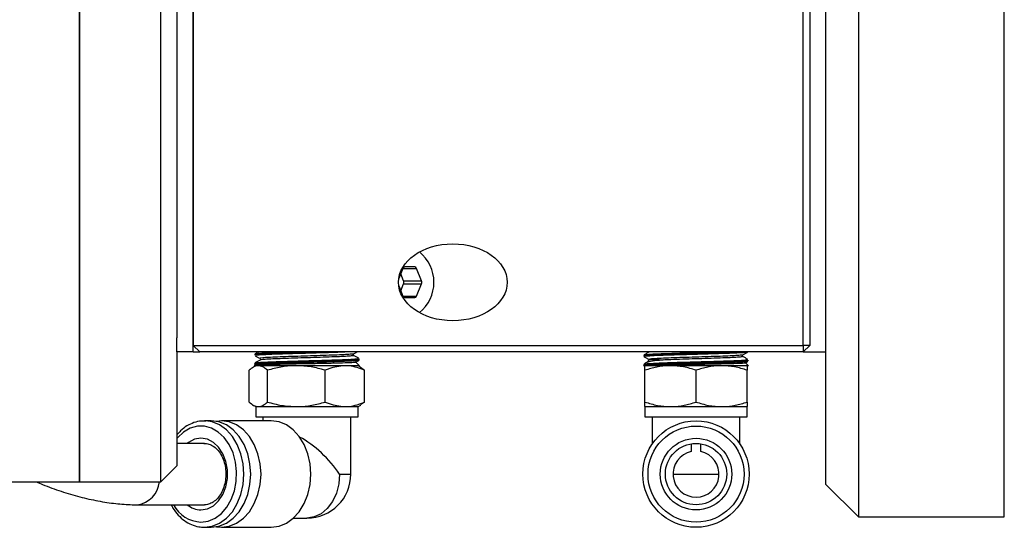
# Model space of a CAD drawing. Header units: inches. Extents: x 1 to 31, y 0.5 to 21.5.
# Tile 5 of 12: x 17 to 20.8, y 0.9 to 2.9. Entities that reach past the tile are written whole.
import ezdxf

# ---------------------------------------------------------------- set-up
doc = ezdxf.new("R2010")
doc.units = ezdxf.units.IN
doc.header["$MEASUREMENT"] = 0

msp = doc.modelspace()

# ---------------------------------------------------------------- linework, layer by layer
at = {"color": 7, "linetype": 'Continuous', "lineweight": 25}
for p, q in [((20.2458, 4.7198), (20.2458, 0.9698)), ((20.8078, 0.9698), (20.8078, 4.7198)), ((20.1208, 1.0948), (20.1208, 4.5948)), ((17.2458, 2.8448), (17.2458, 4.5848)), ((17.2458, 4.0751), (17.2458, 1.1048)), ((17.5588, 1.1048), (17.5588, 4.0751)), ((17.6833, 1.6048), (17.6833, 4.0848)), ((17.6833, 4.0598), (17.6833, 1.6298)), ((20.0333, 1.6298), (20.0333, 4.0598)), ((20.0583, 4.0598), (20.0583, 1.6298)), ((17.6208, 4.0313), (17.6208, 1.6592)), ((17.2458, 1.1048), (17.2458, 2.8448)), ((18.4909, 1.9257), (18.475, 1.8867)), ((18.4936, 1.8784), (18.4826, 1.9054)), ((18.4909, 1.9257), (18.5439, 1.9257)), ((18.5367, 1.9316), (18.4981, 1.9316)), ((18.5632, 1.8784), (18.5439, 1.9257)), ((18.4826, 1.8396), (18.4936, 1.8666)), ((18.4936, 1.8784), (18.5632, 1.8784)), ((18.4936, 1.8666), (18.5632, 1.8666)), ((18.5439, 1.8194), (18.5632, 1.8666)), ((18.475, 1.8583), (18.4909, 1.8194)), ((18.4909, 1.8194), (18.5439, 1.8194)), ((18.4981, 1.8134), (18.5367, 1.8134)), ((17.6208, 1.6048), (17.6208, 1.6592)), ((17.6208, 1.6048), (17.6208, 1.1668)), ((17.6833, 1.6048), (17.6208, 1.6048)), ((17.6833, 1.6298), (20.0333, 1.6298)), ((17.7083, 1.6048), (17.6833, 1.6298)), ((17.6833, 1.6048), (17.7083, 1.6048)), ((20.0333, 1.6048), (17.7083, 1.6048)), ((17.9201, 1.5943), (17.9201, 1.5939)), ((20.0333, 1.6298), (20.0333, 1.6048)), ((20.0583, 1.6298), (20.0333, 1.6298)), ((20.0583, 1.6298), (20.0333, 1.6048)), ((20.0333, 1.6048), (20.1208, 1.6048)), ((17.919, 1.5587), (17.919, 1.5581)), ((17.942, 1.5748), (17.9404, 1.5732)), ((18.2808, 1.5761), (18.3082, 1.5745)), ((18.3238, 1.5516), (18.3097, 1.5657)), ((18.323, 1.5759), (18.323, 1.5765)), ((19.419, 1.5902), (19.419, 1.5897)), ((19.4415, 1.5753), (19.4305, 1.5644)), ((19.4395, 1.5753), (19.4402, 1.574)), ((19.81, 1.5699), (19.8199, 1.5686)), ((19.8228, 1.5516), (19.8114, 1.563)), ((19.8193, 1.5723), (19.8194, 1.5713)), ((19.8222, 1.5718), (19.8222, 1.5724)), ((17.8989, 1.4117), (17.8989, 1.534)), ((17.9244, 1.5516), (17.9142, 1.5457)), ((17.9221, 1.5549), (17.9188, 1.5516)), ((18.3238, 1.5516), (17.9188, 1.5516)), ((17.9693, 1.4117), (17.9693, 1.534)), ((18.1917, 1.4117), (18.1917, 1.534)), ((18.3284, 1.5457), (18.3182, 1.5516)), ((18.3283, 1.5456), (18.3437, 1.534)), ((18.3437, 1.4117), (18.3437, 1.534)), ((19.8228, 1.5516), (19.4178, 1.5516)), ((19.4179, 1.5545), (19.4179, 1.554)), ((19.4205, 1.5547), (19.4196, 1.5544)), ((19.4234, 1.4117), (19.4234, 1.534)), ((19.6203, 1.4117), (19.6203, 1.534)), ((19.8172, 1.4117), (19.8172, 1.534)), ((18.3437, 1.4117), (18.3283, 1.4004)), ((17.9141, 1.4001), (17.9244, 1.3941)), ((17.9244, 1.3941), (17.9244, 1.3548)), ((17.9244, 1.3941), (17.9341, 1.3941)), ((17.9341, 1.3941), (18.0805, 1.3941)), ((18.0805, 1.3941), (18.2677, 1.3941)), ((18.2677, 1.3941), (18.3182, 1.3941)), ((18.3182, 1.3941), (18.3285, 1.4001)), ((18.3182, 1.3548), (18.3182, 1.3941)), ((19.4234, 1.3941), (19.4234, 1.3548)), ((19.4234, 1.3941), (19.5219, 1.3941)), ((19.5219, 1.3941), (19.7187, 1.3941)), ((19.7187, 1.3941), (19.8172, 1.3941)), ((19.8172, 1.3548), (19.8172, 1.3941)), ((17.7527, 1.3391), (17.7264, 1.3391)), ((17.7322, 1.339), (17.7264, 1.3391)), ((17.9843, 1.3391), (17.7922, 1.3391)), ((17.9244, 1.3548), (18.2677, 1.3548)), ((17.952, 1.3548), (17.952, 1.3391)), ((18.2677, 1.3548), (18.3182, 1.3548)), ((18.2906, 1.1344), (18.2906, 1.3548)), ((19.4234, 1.3548), (19.8172, 1.3548)), ((19.451, 1.3548), (19.451, 1.2495)), ((19.7896, 1.2495), (19.7896, 1.3548)), ((17.7264, 1.2525), (17.6208, 1.2525)), ((17.7264, 1.2525), (17.7244, 1.2525)), ((19.6017, 1.2511), (19.6017, 1.221)), ((19.6389, 1.221), (19.6389, 1.2511)), ((17.5588, 1.1048), (17.6208, 1.1668)), ((16.9328, 1.1048), (17.2458, 1.1048)), ((17.2458, 1.1048), (17.5588, 1.1048)), ((18.2472, 1.1344), (18.2906, 1.1344)), ((19.5317, 1.1344), (19.7089, 1.1344)), ((20.1208, 1.0948), (20.2458, 0.9698)), ((17.4684, 1.0163), (17.7264, 1.0163)), ((18.0699, 0.9651), (18.1213, 0.9651)), ((20.2458, 0.9698), (20.8078, 0.9698)), ((17.7264, 0.9297), (17.7527, 0.9297)), ((17.7922, 0.9297), (17.9843, 0.9297))]:
    msp.add_line(p, q, dxfattribs=at)
at = {"color": 7, "linetype": 'Continuous', "lineweight": 25, "flags": 128}
for points in [[(19.4426, 1.5743), (19.4415, 1.5745), (19.4476, 1.5749), (19.4547, 1.575), (19.4623, 1.5751), (19.4698, 1.5751), (19.4782, 1.575), (19.4884, 1.5747), (19.4903, 1.5746), (19.4927, 1.5744), (19.4934, 1.5743), (19.4938, 1.5742), (19.4939, 1.5742), (19.4939, 1.5741), (19.494, 1.5741), (19.494, 1.5741), (19.494, 1.574), (19.494, 1.574), (19.494, 1.574), (19.4939, 1.574), (19.4939, 1.5739), (19.4937, 1.5739), (19.4931, 1.5737), (19.4905, 1.5733), (19.4892, 1.5732), (19.4892, 1.5732)], [(17.7264, 0.9297), (17.7561, 0.9336), (17.7847, 0.9453), (17.811, 0.9642), (17.8341, 0.9897), (17.853, 1.0207), (17.8671, 1.0561), (17.8757, 1.0945), (17.8786, 1.1344), (17.8757, 1.1744), (17.8671, 1.2128), (17.853, 1.2482), (17.8341, 1.2792), (17.811, 1.3046), (17.7847, 1.3236), (17.7561, 1.3352), (17.7322, 1.339)], [(17.7527, 0.9297), (17.7824, 0.9336), (17.811, 0.9453), (17.8373, 0.9642), (17.8604, 0.9897), (17.8793, 1.0207), (17.8934, 1.0561), (17.902, 1.0945), (17.905, 1.1344), (17.902, 1.1744), (17.8934, 1.2128), (17.8793, 1.2482), (17.8604, 1.2792), (17.8373, 1.3046), (17.811, 1.3236), (17.7824, 1.3352), (17.7527, 1.3391)], [(17.7725, 0.9314), (17.7922, 0.9297), (17.8219, 0.9336), (17.8505, 0.9453), (17.8768, 0.9642), (17.8999, 0.9897), (17.9188, 1.0207), (17.9329, 1.0561), (17.9415, 1.0945), (17.9445, 1.1344), (17.9415, 1.1744), (17.9329, 1.2128), (17.9188, 1.2482), (17.8999, 1.2792), (17.8768, 1.3046), (17.8505, 1.3236), (17.8219, 1.3352), (17.7922, 1.3391), (17.7725, 1.3374)], [(17.9843, 0.9297), (18.014, 0.9336), (18.0426, 0.9453), (18.0689, 0.9642), (18.092, 0.9897), (18.1109, 1.0207), (18.125, 1.0561), (18.1337, 1.0945), (18.1366, 1.1344), (18.1337, 1.1744), (18.125, 1.2128), (18.1109, 1.2482), (18.092, 1.2792), (18.0689, 1.3046), (18.0426, 1.3236), (18.014, 1.3352), (17.9843, 1.3391)], [(17.7133, 0.9494), (17.741, 0.9532), (17.7675, 0.9644), (17.7919, 0.9825), (17.813, 1.0069), (17.83, 1.0365), (17.8423, 1.0702), (17.8493, 1.1064), (17.8507, 1.1438), (17.8465, 1.1808), (17.8368, 1.2159), (17.8221, 1.2477), (17.8029, 1.2748), (17.78, 1.2962), (17.7544, 1.311), (17.7272, 1.3185), (17.6993, 1.3185), (17.6721, 1.311), (17.6465, 1.2962), (17.6236, 1.2748), (17.6208, 1.2715)], [(17.7133, 0.9966), (17.7378, 1.0006), (17.7609, 1.0124), (17.7812, 1.0313), (17.7976, 1.0561), (17.8091, 1.0856), (17.815, 1.1178), (17.815, 1.151), (17.8091, 1.1833), (17.7976, 1.2127), (17.7812, 1.2376), (17.7609, 1.2564), (17.7378, 1.2682), (17.7133, 1.2722), (17.6887, 1.2682), (17.6656, 1.2564), (17.6605, 1.2525)], [(18.2472, 1.1344), (18.244, 1.0968), (18.2347, 1.061), (18.2197, 1.0289), (18.1998, 1.0021), (18.1759, 0.9819), (18.1493, 0.9694), (18.1213, 0.9651)]]:
    msp.add_lwpolyline(points, dxfattribs=at)
at = {"color": 7, "linetype": 'Continuous', "lineweight": 25}
for radius in [0.2047, 0.185, 0.1378, 0.1181]:
    msp.add_circle((19.6203, 1.1344), radius, dxfattribs=at)
for centre, radius, start, end in [((18.4618, 1.8725), 0.149, 308.4667, 51.5333), ((18.4989, 1.9232), 0.00838, 95.3929, 163.0704), ((18.5359, 1.9232), 0.00838, 16.9294, 84.6074), ((18.4787, 1.8725), 0.0161, 338.4195, 21.5805), ((18.5483, 1.8725), 0.0161, 338.4189, 21.5811), ((18.4989, 1.8218), 0.00838, 196.9296, 264.6071), ((18.5359, 1.8218), 0.00838, 275.3926, 343.0706), ((17.939, 1.5762), 0.00335, 295.4986, 333.9603), ((19.6203, 1.1344), 0.0886, 102.111, 77.889), ((17.4537, 1.1155), 0.1003, 278.4519, 353.8582), ((18.1213, 1.1344), 0.1693, 270, 0), ((17.7206, 1.0783), 0.1291, 208.6942, 266.7268), ((17.7151, 1.0821), 0.0855, 230.3009, 268.7879)]:
    msp.add_arc(centre, radius, start, end, dxfattribs=at)
msp.add_ellipse((18.6833, 1.8725), major_axis=(-0.2093, 0), ratio=0.707107, dxfattribs=at)
msp.add_ellipse((18.1213, 1.1344), major_axis=(-0.1546, 0.1546), ratio=0.445604, start_param=4.293197, end_param=5.296954, dxfattribs=at)
for points, knots in [([(18.1741, 1.6048), (18.1652, 1.6045), (18.1349, 1.6036), (18.0786, 1.6021), (18.015, 1.6001), (17.9624, 1.5982), (17.9304, 1.5963), (17.9166, 1.595), (17.9204, 1.5943), (17.9205, 1.5943)], [0, 0, 0, 0, 0.076753, 0.260048, 0.443407, 0.626831, 0.810307, 0.993822, 1, 1, 1, 1]), ([(17.9343, 1.6048), (17.9335, 1.6043), (17.9294, 1.6019), (17.9254, 1.5996), (17.9221, 1.5977)], [0, 0, 0, 0, 0.199913, 1, 1, 1, 1]), ([(17.9226, 1.5938), (17.9227, 1.5942), (17.9229, 1.5953), (17.9492, 1.597), (17.9949, 1.5989), (18.0559, 1.6009), (18.1229, 1.6028), (18.1714, 1.6041), (18.1918, 1.6047), (18.1927, 1.6048)], [0, 0, 0, 0, 0.119998, 0.294498, 0.468955, 0.643346, 0.817681, 0.99197, 1, 1, 1, 1]), ([(17.9232, 1.5978), (17.9255, 1.5984), (17.9303, 1.5996), (17.9648, 1.6014), (18.0106, 1.6032), (18.0477, 1.6043), (18.0634, 1.6048)], [0, 0, 0, 0, 0.249379, 0.524093, 0.798722, 1, 1, 1, 1]), ([(18.2846, 1.6048), (18.2731, 1.6042), (18.248, 1.603), (18.1904, 1.6012), (18.1238, 1.5993), (18.0564, 1.5974), (17.9963, 1.5955), (17.9508, 1.5935), (17.9238, 1.5917), (17.9238, 1.5906), (17.9238, 1.59)], [0, 0, 0, 0, 0.110298, 0.240343, 0.370414, 0.500523, 0.630677, 0.760879, 0.891108, 1, 1, 1, 1]), ([(18.3014, 1.5973), (18.3014, 1.5973), (18.3029, 1.5968), (18.2935, 1.5957), (18.2725, 1.5942), (18.2386, 1.5926), (18.1963, 1.5911), (18.1482, 1.5895), (18.0982, 1.5879), (18.0498, 1.5864), (18.0068, 1.5848), (17.9722, 1.5833), (17.9495, 1.5817), (17.9391, 1.5804), (17.9415, 1.5797), (17.9423, 1.5794)], [0, 0, 0, 0, 0.001411, 0.08843, 0.175476, 0.262537, 0.34963, 0.436743, 0.523877, 0.61104, 0.69822, 0.785428, 0.872661, 0.959909, 1, 1, 1, 1]), ([(18.3014, 1.5912), (18.301, 1.5915), (18.3002, 1.5921), (18.2995, 1.5942), (18.3002, 1.5963), (18.301, 1.597), (18.3014, 1.5973)], [0, 0, 0, 0, 0.248414, 0.499934, 0.751493, 1, 1, 1, 1]), ([(18.3015, 1.5973), (18.3046, 1.5991), (18.3089, 1.6016), (18.3132, 1.6041), (18.3144, 1.6048)], [0, 0, 0, 0, 0.7172679, 1, 1, 1, 1]), ([(19.8158, 1.6048), (19.8174, 1.6042), (19.8209, 1.603), (19.7989, 1.6012), (19.7578, 1.5993), (19.7005, 1.5974), (19.6343, 1.5955), (19.5664, 1.5935), (19.5048, 1.5916), (19.4554, 1.5897), (19.4273, 1.5878), (19.4163, 1.5865), (19.4211, 1.5859), (19.4211, 1.5859)], [0, 0, 0, 0, 0.086031, 0.187464, 0.288917, 0.3904, 0.491918, 0.593474, 0.69505, 0.796655, 0.898293, 0.999969, 1, 1, 1, 1]), ([(19.7872, 1.6048), (19.7827, 1.6045), (19.7674, 1.6036), (19.7219, 1.6021), (19.6584, 1.6001), (19.5893, 1.5982), (19.5241, 1.5963), (19.4691, 1.5944), (19.4331, 1.5925), (19.4169, 1.5911), (19.4203, 1.5903), (19.4208, 1.5902)], [0, 0, 0, 0, 0.054894, 0.185987, 0.3171262, 0.4483113, 0.5795332, 0.7107836, 0.8420757, 0.9734157, 1, 1, 1, 1]), ([(19.4219, 1.5936), (19.4217, 1.5937), (19.4191, 1.5944), (19.4352, 1.5957), (19.4704, 1.5976), (19.525, 1.5995), (19.5893, 1.6014), (19.6523, 1.6032), (19.6879, 1.6043), (19.703, 1.6048)], [0, 0, 0, 0, 0.014001, 0.186109, 0.358151, 0.530146, 0.702104, 0.874009, 1, 1, 1, 1]), ([(19.4204, 1.5896), (19.4215, 1.5902), (19.4238, 1.5914), (19.4546, 1.5932), (19.5033, 1.5951), (19.5659, 1.597), (19.6343, 1.5989), (19.7017, 1.6009), (19.7574, 1.6028), (19.791, 1.6041), (19.7982, 1.6047), (19.7986, 1.6048)], [0, 0, 0, 0, 0.108556, 0.235183, 0.361772, 0.488329, 0.614855, 0.741334, 0.867772, 0.994176, 1, 1, 1, 1]), ([(19.4404, 1.6048), (19.4372, 1.6029), (19.4307, 1.5992), (19.4242, 1.5954), (19.421, 1.5935)], [0, 0, 0, 0, 0.496647, 1, 1, 1, 1]), ([(19.7991, 1.5932), (19.7992, 1.593), (19.7999, 1.5923), (19.787, 1.5911), (19.7614, 1.5895), (19.7244, 1.5879), (19.6798, 1.5864), (19.6306, 1.5848), (19.5807, 1.5833), (19.5337, 1.5817), (19.4931, 1.5801), (19.4623, 1.5786), (19.4411, 1.577), (19.4409, 1.5758), (19.4408, 1.5753)], [0, 0, 0, 0, 0.03054, 0.117583, 0.204647, 0.29173, 0.378844, 0.465974, 0.553131, 0.640314, 0.727513, 0.814743, 0.901993, 1, 1, 1, 1]), ([(19.8006, 1.587), (19.8001, 1.5873), (19.7993, 1.588), (19.7987, 1.5901), (19.7993, 1.5922), (19.8002, 1.5928), (19.8006, 1.5931)], [0, 0, 0, 0, 0.248351, 0.499905, 0.751514, 1, 1, 1, 1]), ([(19.8006, 1.5932), (19.8037, 1.5949), (19.8099, 1.5985), (19.816, 1.6021), (19.8191, 1.6038)], [0, 0, 0, 0, 0.499974, 1, 1, 1, 1]), ([(17.9222, 1.5577), (17.921, 1.558), (17.9172, 1.559), (17.9355, 1.5606), (17.974, 1.5625), (18.0304, 1.5644), (18.0966, 1.5663), (18.1658, 1.5682), (18.2297, 1.5701), (18.282, 1.5721), (18.3134, 1.574), (18.3268, 1.5753), (18.323, 1.5759), (18.323, 1.5759)], [0, 0, 0, 0, 0.048986, 0.154684, 0.26035, 0.36599, 0.471604, 0.577179, 0.68272, 0.788233, 0.893723, 0.999175, 1, 1, 1, 1]), ([(18.3118, 1.574), (18.3161, 1.5735), (18.3256, 1.5723), (18.313, 1.5705), (18.2802, 1.5686), (18.2288, 1.5667), (18.1654, 1.5648), (18.097, 1.5628), (18.0313, 1.5609), (17.9756, 1.559), (17.9368, 1.5571), (17.9192, 1.5554), (17.9219, 1.5543), (17.9231, 1.5538)], [0, 0, 0, 0, 0.078991, 0.17397, 0.268982, 0.364012, 0.45907, 0.554162, 0.649287, 0.744432, 0.839603, 0.934807, 1, 1, 1, 1]), ([(17.9406, 1.5733), (17.9373, 1.5714), (17.9308, 1.5676), (17.9243, 1.5639), (17.921, 1.562)], [0, 0, 0, 0, 0.499977, 1, 1, 1, 1]), ([(18.3205, 1.5765), (18.3205, 1.576), (18.3207, 1.575), (18.2949, 1.5733), (18.2496, 1.5713), (18.1889, 1.5694), (18.1207, 1.5675), (18.0526, 1.5656), (17.9919, 1.5637), (17.9468, 1.5618), (17.9213, 1.5601), (17.9215, 1.559), (17.9216, 1.5586)], [0, 0, 0, 0, 0.070986, 0.178331, 0.285704, 0.3931, 0.500534, 0.608006, 0.715507, 0.823031, 0.93059, 1, 1, 1, 1]), ([(17.9222, 1.5901), (17.9252, 1.5883), (17.9314, 1.5848), (17.9376, 1.5812), (17.9406, 1.5794)], [0, 0, 0, 0, 0.500028, 1, 1, 1, 1]), ([(17.9227, 1.5543), (17.9225, 1.5544), (17.9214, 1.5549), (17.9376, 1.5558), (17.9755, 1.5571), (18.0307, 1.5583), (18.0953, 1.5596), (18.162, 1.5608), (18.2233, 1.562), (18.2717, 1.5633), (18.3028, 1.5645), (18.3063, 1.5652), (18.3079, 1.5656)], [0, 0, 0, 0, 0.028048, 0.140265, 0.252447, 0.364069, 0.475062, 0.585181, 0.694546, 0.803299, 0.911499, 1, 1, 1, 1]), ([(17.924, 1.5621), (17.924, 1.5624), (17.924, 1.5634), (17.9485, 1.565), (17.9931, 1.5669), (18.0532, 1.5688), (18.1206, 1.5707), (18.1882, 1.5727), (18.2483, 1.5746), (18.2934, 1.5765), (18.3198, 1.5783), (18.3194, 1.5795), (18.3192, 1.58)], [0, 0, 0, 0, 0.055314, 0.162446, 0.269547, 0.376626, 0.483672, 0.590678, 0.697649, 0.804599, 0.911518, 1, 1, 1, 1]), ([(18.2997, 1.5912), (18.3005, 1.591), (18.3033, 1.5903), (18.294, 1.589), (18.2723, 1.5875), (18.2386, 1.5859), (18.1963, 1.5844), (18.1482, 1.5828), (18.0982, 1.5812), (18.0498, 1.5797), (18.0067, 1.5781), (17.9725, 1.5766), (17.9471, 1.5749), (17.9428, 1.5738), (17.9404, 1.5732)], [0, 0, 0, 0, 0.034906, 0.121288, 0.207697, 0.294121, 0.380576, 0.467052, 0.553547, 0.640073, 0.726614, 0.813183, 0.899777, 1, 1, 1, 1]), ([(18.3209, 1.5799), (18.3176, 1.5818), (18.3111, 1.5856), (18.3046, 1.5894), (18.3013, 1.5912)], [0, 0, 0, 0, 0.500025, 1, 1, 1, 1]), ([(18.3083, 1.5649), (18.3094, 1.5655), (18.3136, 1.568), (18.3178, 1.5704), (18.3209, 1.5722)], [0, 0, 0, 0, 0.267018, 1, 1, 1, 1]), ([(19.4207, 1.5539), (19.4201, 1.5542), (19.4182, 1.5551), (19.4396, 1.5567), (19.4814, 1.5586), (19.54, 1.5606), (19.6074, 1.5625), (19.6762, 1.5644), (19.7388, 1.5663), (19.7874, 1.5682), (19.8177, 1.57), (19.8197, 1.5712), (19.8206, 1.5718)], [0, 0, 0, 0, 0.050197, 0.157774, 0.265322, 0.37283, 0.480305, 0.587753, 0.695176, 0.802558, 0.909906, 1, 1, 1, 1]), ([(19.4315, 1.5646), (19.4309, 1.5642), (19.427, 1.562), (19.4232, 1.5597), (19.4199, 1.5579)], [0, 0, 0, 0, 0.158879, 1, 1, 1, 1]), ([(19.421, 1.5859), (19.4241, 1.5842), (19.4302, 1.5806), (19.4364, 1.577), (19.4395, 1.5753)], [0, 0, 0, 0, 0.500029, 1, 1, 1, 1]), ([(19.4226, 1.5579), (19.4233, 1.5584), (19.4251, 1.5594), (19.4537, 1.5611), (19.5013, 1.5631), (19.5632, 1.565), (19.6313, 1.5669), (19.6981, 1.5688), (19.7563, 1.5707), (19.7982, 1.5727), (19.8205, 1.5744), (19.8182, 1.5754), (19.8173, 1.5758)], [0, 0, 0, 0, 0.072152, 0.179469, 0.286752, 0.393993, 0.501204, 0.608392, 0.715549, 0.822664, 0.929745, 1, 1, 1, 1]), ([(19.4892, 1.5732), (19.4761, 1.5718), (19.45, 1.5689), (19.432, 1.5658), (19.432, 1.5641), (19.432, 1.5638)], [0, 0, 0, 0, 0.449233, 0.898181, 1, 1, 1, 1]), ([(19.8173, 1.5679), (19.8165, 1.5675), (19.8144, 1.5665), (19.7857, 1.5648), (19.7378, 1.5628), (19.6757, 1.5609), (19.6076, 1.559), (19.541, 1.5571), (19.4872, 1.5553), (19.4632, 1.5542), (19.4529, 1.5537)], [0, 0, 0, 0, 0.08842, 0.223417, 0.35846, 0.493552, 0.628671, 0.763828, 0.89903, 1, 1, 1, 1]), ([(19.4529, 1.5537), (19.4626, 1.554), (19.4862, 1.5547), (19.5386, 1.5558), (19.6045, 1.5571), (19.6718, 1.5583), (19.7326, 1.5596), (19.779, 1.5608), (19.8065, 1.5619), (19.8081, 1.5626), (19.8087, 1.5629)], [0, 0, 0, 0, 0.096139, 0.233341, 0.3705, 0.506974, 0.642679, 0.777315, 0.91103, 1, 1, 1, 1]), ([(19.7992, 1.5871), (19.7997, 1.5867), (19.801, 1.5858), (19.7873, 1.5844), (19.7614, 1.5828), (19.7244, 1.5812), (19.6798, 1.5797), (19.6306, 1.5781), (19.5808, 1.5766), (19.5307, 1.5749), (19.5037, 1.5738), (19.4892, 1.5732)], [0, 0, 0, 0, 0.082589, 0.194952, 0.307342, 0.419758, 0.532213, 0.644688, 0.757199, 0.869743, 1, 1, 1, 1]), ([(19.8201, 1.5758), (19.8168, 1.5776), (19.8103, 1.5814), (19.8037, 1.5852), (19.8005, 1.5871)], [0, 0, 0, 0, 0.500026, 1, 1, 1, 1]), ([(19.8093, 1.5618), (19.8098, 1.5621), (19.8134, 1.5642), (19.8169, 1.5662), (19.82, 1.568)], [0, 0, 0, 0, 0.135686, 1, 1, 1, 1]), ([(17.9341, 1.5516), (17.9333, 1.5516), (17.927, 1.5514), (17.9151, 1.5476), (17.9043, 1.5386), (17.8989, 1.534)], [0, 0, 0, 0, 0.070063, 0.53077, 1, 1, 1, 1]), ([(17.9693, 1.534), (17.9636, 1.539), (17.9521, 1.5489), (17.9401, 1.5507), (17.9341, 1.5516)], [0, 0, 0, 0, 0.4954576, 1, 1, 1, 1]), ([(18.0805, 1.5516), (18.0779, 1.5516), (18.0579, 1.5514), (18.0203, 1.5476), (17.9864, 1.5386), (17.9693, 1.534)], [0, 0, 0, 0, 0.070063, 0.530771, 1, 1, 1, 1]), ([(18.1917, 1.534), (18.1736, 1.539), (18.1372, 1.5489), (18.0995, 1.5507), (18.0805, 1.5516)], [0, 0, 0, 0, 0.4954579, 1, 1, 1, 1]), ([(18.2677, 1.5516), (18.247, 1.5493), (18.2213, 1.5465), (18.1966, 1.5361), (18.1917, 1.534)], [0, 0, 0, 0, 0.801725, 1, 1, 1, 1]), ([(18.3437, 1.534), (18.3242, 1.5413), (18.2991, 1.5506), (18.2734, 1.5514), (18.2677, 1.5516)], [0, 0, 0, 0, 0.778132, 1, 1, 1, 1]), ([(19.4529, 1.5537), (19.4514, 1.5537), (19.4443, 1.5534), (19.4292, 1.5529), (19.4168, 1.5524), (19.4197, 1.5522), (19.4203, 1.5521)], [0, 0, 0, 0, 0.066227, 0.3319, 0.868317, 1, 1, 1, 1]), ([(19.5219, 1.5516), (19.5195, 1.5516), (19.5019, 1.5514), (19.4686, 1.5476), (19.4386, 1.5386), (19.4234, 1.534)], [0, 0, 0, 0, 0.0700629, 0.5307704, 1, 1, 1, 1]), ([(19.4234, 1.534), (19.4234, 1.5361), (19.4234, 1.5465), (19.4234, 1.5493), (19.4234, 1.5516)], [0, 0, 0, 0, 0.198275, 1, 1, 1, 1]), ([(19.6203, 1.534), (19.6043, 1.539), (19.5721, 1.5489), (19.5387, 1.5507), (19.5219, 1.5516)], [0, 0, 0, 0, 0.495458, 1, 1, 1, 1]), ([(19.7187, 1.5516), (19.7164, 1.5516), (19.6987, 1.5514), (19.6654, 1.5476), (19.6354, 1.5386), (19.6203, 1.534)], [0, 0, 0, 0, 0.0700629, 0.5307707, 1, 1, 1, 1]), ([(19.8172, 1.534), (19.8012, 1.539), (19.7689, 1.5489), (19.7356, 1.5507), (19.7187, 1.5516)], [0, 0, 0, 0, 0.4954576, 1, 1, 1, 1]), ([(19.8172, 1.5516), (19.8172, 1.5493), (19.8172, 1.5465), (19.8172, 1.5361), (19.8172, 1.534)], [0, 0, 0, 0, 0.801725, 1, 1, 1, 1]), ([(17.8989, 1.4117), (17.9046, 1.4068), (17.9162, 1.3969), (17.9281, 1.3951), (17.9341, 1.3941)], [0, 0, 0, 0, 0.495458, 1, 1, 1, 1]), ([(17.9341, 1.3941), (17.935, 1.3942), (17.9413, 1.3943), (17.9532, 1.3982), (17.9639, 1.4072), (17.9693, 1.4117)], [0, 0, 0, 0, 0.0700627, 0.5307707, 1, 1, 1, 1]), ([(17.9693, 1.4117), (17.9874, 1.4068), (18.0238, 1.3969), (18.0615, 1.3951), (18.0805, 1.3941)], [0, 0, 0, 0, 0.4954582, 1, 1, 1, 1]), ([(18.0805, 1.3941), (18.0831, 1.3942), (18.1031, 1.3943), (18.1407, 1.3982), (18.1746, 1.4072), (18.1917, 1.4117)], [0, 0, 0, 0, 0.070062, 0.53077, 1, 1, 1, 1]), ([(18.1917, 1.4117), (18.1968, 1.4096), (18.2215, 1.3992), (18.2473, 1.3964), (18.2677, 1.3941)], [0, 0, 0, 0, 0.2068, 1, 1, 1, 1]), ([(18.2677, 1.3941), (18.2735, 1.3943), (18.2993, 1.3952), (18.3243, 1.4045), (18.3437, 1.4117)], [0, 0, 0, 0, 0.228551, 1, 1, 1, 1]), ([(19.4234, 1.4117), (19.4394, 1.4068), (19.4717, 1.3969), (19.505, 1.3951), (19.5219, 1.3941)], [0, 0, 0, 0, 0.495458, 1, 1, 1, 1]), ([(19.4234, 1.3941), (19.4234, 1.3964), (19.4234, 1.3992), (19.4234, 1.4096), (19.4234, 1.4117)], [0, 0, 0, 0, 0.7932005, 1, 1, 1, 1]), ([(19.5219, 1.3941), (19.5242, 1.3942), (19.5419, 1.3943), (19.5752, 1.3982), (19.6052, 1.4072), (19.6203, 1.4117)], [0, 0, 0, 0, 0.070063, 0.53077, 1, 1, 1, 1]), ([(19.6203, 1.4117), (19.6363, 1.4068), (19.6685, 1.3969), (19.7019, 1.3951), (19.7187, 1.3941)], [0, 0, 0, 0, 0.495458, 1, 1, 1, 1]), ([(19.7187, 1.3941), (19.7211, 1.3942), (19.7387, 1.3943), (19.772, 1.3982), (19.802, 1.4072), (19.8172, 1.4117)], [0, 0, 0, 0, 0.070063, 0.53077, 1, 1, 1, 1]), ([(19.8172, 1.4117), (19.8172, 1.4096), (19.8172, 1.3992), (19.8172, 1.3964), (19.8172, 1.3941)], [0, 0, 0, 0, 0.2067995, 1, 1, 1, 1]), ([(17.7326, 1.3382), (17.7265, 1.3385), (17.7109, 1.3395), (17.6858, 1.3333), (17.659, 1.3207), (17.6369, 1.3045), (17.6254, 1.2908), (17.6208, 1.2854)], [0, 0, 0, 0, 0.147644, 0.379604, 0.611573, 0.845377, 1, 1, 1, 1]), ([(17.7247, 1.2519), (17.7263, 1.2521), (17.7343, 1.2533), (17.7489, 1.2489), (17.7674, 1.2382), (17.7837, 1.2208), (17.7966, 1.1988), (17.8054, 1.1731), (17.8096, 1.1453), (17.8091, 1.1169), (17.8038, 1.0896), (17.7941, 1.065), (17.7808, 1.0444), (17.7649, 1.0289), (17.7473, 1.0192), (17.7343, 1.0164), (17.7273, 1.0163), (17.7264, 1.0163)], [0, 0, 0, 0, 0.019804, 0.099358, 0.178246, 0.254132, 0.328331, 0.401965, 0.475433, 0.54883, 0.622101, 0.695121, 0.767901, 0.840647, 0.914014, 0.988755, 1, 1, 1, 1]), ([(17.0793, 1.1048), (17.0872, 1.1013), (17.1193, 1.0873), (17.1752, 1.0677), (17.2465, 1.0462), (17.3168, 1.0304), (17.3841, 1.0203), (17.4344, 1.0166), (17.4616, 1.0164), (17.4684, 1.0163)], [0, 0, 0, 0, 0.05802, 0.236224, 0.415137, 0.594757, 0.774975, 0.94408, 1, 1, 1, 1]), ([(17.5986, 1.0163), (17.6007, 1.012), (17.6081, 0.9971), (17.6253, 0.9761), (17.6493, 0.9543), (17.6763, 0.9391), (17.7024, 0.9309), (17.7193, 0.9301), (17.7264, 0.9297)], [0, 0, 0, 0, 0.080612, 0.277255, 0.473416, 0.668147, 0.860528, 1, 1, 1, 1])]:
    msp.add_open_spline(points, degree=3, knots=knots, dxfattribs=at)

doc.saveas('drawing.dxf')
